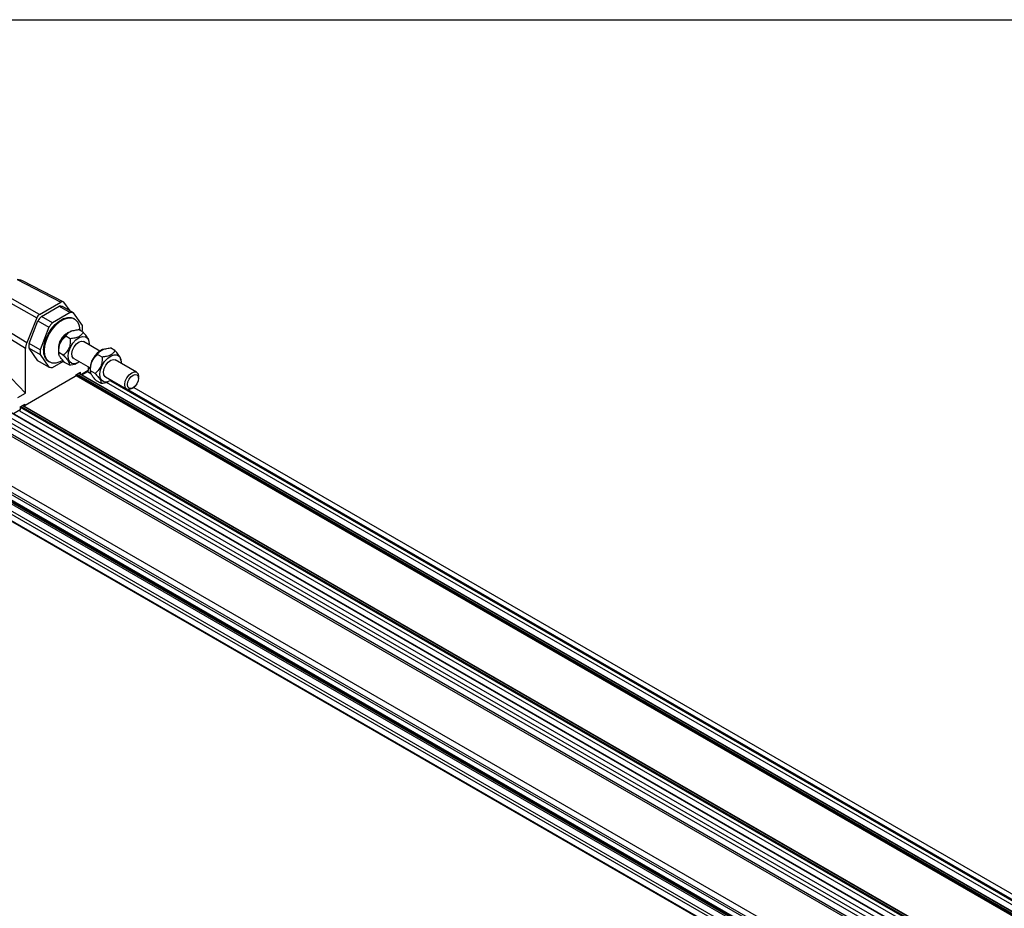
# Model space of a CAD drawing. Header units: millimetres. Extents: x 16 to 683, y 16 to 524.
# Tile 7 of 11: x 409 to 514, y 429 to 524. Entities that reach past the tile are written whole.
import ezdxf

# ---------------------------------------------------------------- set-up
doc = ezdxf.new("R2010")
doc.units = ezdxf.units.MM
doc.header["$LTSCALE"] = 2.5
doc.layers.add('TEXT', color=140, linetype='Continuous', lineweight=25)

msp = doc.modelspace()

# ---------------------------------------------------------------- linework, layer by layer
for p, q in [((377.548, 499.157), (663.337, 334.174)), ((377.378, 498.718), (663.167, 333.736)), ((377.378, 498.259), (663.167, 333.276)), ((377.481, 498.199), (663.211, 333.251)), ((377.378, 497.34), (663.167, 332.358)), ((377.481, 497.519), (663.211, 332.57)), ((409.051, 496.134), (413.72, 493.727)), ((413.963, 493.756), (409.639, 495.984)), ((411.452, 492.418), (406.964, 494.929)), ((406.967, 494.385), (411.149, 492.045)), ((411.452, 492.418), (413.72, 493.727)), ((414.704, 492.787), (414.023, 493.704)), ((409.956, 488.779), (403.632, 492.62)), ((410.082, 489.377), (404.526, 492.752)), ((411.641, 492.194), (413.531, 493.285)), ((413.531, 493.285), (414.709, 492.604)), ((415.078, 492.572), (413.899, 493.252)), ((377.378, 492.033), (663.167, 327.05)), ((377.481, 491.973), (663.211, 327.025)), ((411.149, 492.045), (410.082, 489.377)), ((410.327, 489.299), (411.272, 491.735)), ((411.272, 491.735), (412.451, 491.055)), ((412.819, 491.513), (411.641, 492.194)), ((414.709, 492.604), (412.819, 491.513)), ((416.023, 491.227), (415.078, 492.572)), ((415.186, 491.936), (415.098, 491.987)), ((377.378, 491.114), (663.167, 326.132)), ((377.481, 491.293), (663.211, 326.344)), ((409.956, 484.018), (403.336, 490.845)), ((412.451, 491.055), (411.506, 488.619)), ((414.864, 490.634), (414.787, 490.606)), ((416.086, 490.512), (415.612, 490.785)), ((415.964, 490.582), (416.023, 490.736)), ((414.727, 489.814), (414.253, 490.087)), ((417.888, 488.5), (416.141, 489.508)), ((416.738, 489.479), (416.711, 489.641)), ((409.956, 484.018), (409.956, 488.779)), ((411.506, 488.619), (410.327, 489.299)), ((411.272, 487.463), (410.327, 488.808)), ((410.327, 488.808), (411.506, 488.128)), ((418.252, 488.678), (418.175, 488.65)), ((419.474, 488.556), (419, 488.829)), ((412.451, 486.783), (411.272, 487.463)), ((411.506, 488.128), (412.451, 486.783)), ((412.431, 487.368), (412.52, 487.317)), ((412.819, 486.75), (414.005, 487.434)), ((413.472, 488.328), (413.498, 488.172)), ((413.983, 488.068), (413.509, 488.342)), ((415.1, 487.704), (416.846, 486.695)), ((418.115, 487.858), (417.641, 488.131)), ((421.798, 486.242), (419.53, 487.552)), ((420.126, 487.523), (420.099, 487.685)), ((414.598, 487.021), (414.124, 487.295)), ((415.72, 487.346), (415.216, 487.055)), ((415.216, 487.142), (415.216, 487.055)), ((415.346, 487.173), (415.423, 487.201)), ((416.626, 486.413), (415.908, 485.998)), ((415.969, 485.963), (416.583, 486.317)), ((416.578, 486.314), (416.917, 486.118)), ((416.626, 486.823), (416.626, 486.413)), ((416.626, 486.712), (416.843, 486.587)), ((416.86, 486.372), (416.886, 486.216)), ((417.371, 486.112), (416.898, 486.386)), ((400.874, 486.272), (663.841, 334.465)), ((663.882, 334.469), (400.967, 486.247)), ((415.253, 485.783), (409.92, 482.705)), ((415.312, 485.96), (415.801, 486.243)), ((415.312, 485.96), (415.312, 485.885)), ((415.312, 485.893), (666.093, 341.12)), ((415.312, 485.888), (666.089, 341.117)), ((415.341, 485.977), (666.181, 341.171)), ((415.459, 486.045), (666.299, 341.239)), ((415.618, 486.137), (666.458, 341.33)), ((666.482, 341.344), (415.642, 486.151)), ((415.801, 486.06), (415.801, 486.243)), ((417.986, 485.065), (417.512, 485.339)), ((418.488, 485.748), (420.757, 484.438)), ((419.006, 485.338), (667.46, 341.909)), ((422.014, 485.595), (422.014, 485.765)), ((387.938, 484.457), (649.403, 333.516)), ((387.954, 484.307), (649.15, 333.522)), ((418.55, 485.176), (667.091, 341.696)), ((418.735, 485.217), (418.811, 485.245)), ((420.874, 484.396), (667.578, 341.977)), ((421.277, 484.49), (421.425, 484.575)), ((421.494, 484.619), (672.719, 339.59)), ((409.124, 483.538), (409.956, 484.018)), ((391.375, 482.217), (648.977, 333.507)), ((409.372, 482.225), (408.653, 481.81)), ((409.323, 482.126), (660.24, 337.275)), ((409.372, 482.531), (409.861, 482.814)), ((409.372, 482.531), (409.372, 482.225)), ((409.372, 482.523), (660.424, 337.594)), ((409.483, 482.595), (660.483, 337.696)), ((409.641, 482.687), (660.562, 337.833)), ((660.574, 337.855), (409.666, 482.701)), ((409.772, 482.762), (409.878, 482.701)), ((409.861, 482.739), (409.796, 482.776)), ((409.861, 482.739), (409.861, 482.814)), ((389.043, 481.537), (647.432, 332.372)), ((389.104, 481.572), (647.493, 332.408)), ((389.693, 481.912), (647.758, 332.935)), ((389.988, 482.082), (647.968, 333.154)), ((391.308, 482.086), (648.743, 333.472))]:
    msp.add_line(p, q)
at = {"flags": 128}
for points in [[(411.879, 488.589), (411.934, 489.141), (412.095, 489.725), (412.353, 490.306), (412.693, 490.851), (413.096, 491.327), (413.537, 491.708), (413.992, 491.97), (414.433, 492.099), (414.836, 492.088), (415.098, 491.987)], [(411.967, 488.538), (412.022, 489.09), (412.183, 489.674), (412.441, 490.255), (412.782, 490.8), (413.184, 491.276), (413.625, 491.657), (414.08, 491.919), (414.521, 492.048), (414.924, 492.037), (415.264, 491.885), (415.522, 491.602), (415.684, 491.204), (415.738, 490.715), (415.738, 490.712)], [(414.487, 488.023), (414.562, 488.467), (414.74, 488.925), (415.005, 489.351), (415.329, 489.704), (415.683, 489.95), (416.03, 490.064), (416.337, 490.036), (416.574, 489.867), (416.717, 489.575), (416.754, 489.188), (416.752, 489.155)], [(415.1, 487.704), (415.072, 487.721), (414.926, 487.923), (414.885, 488.228), (414.956, 488.59), (415.129, 488.955), (415.376, 489.267), (415.661, 489.478), (415.939, 489.557), (416.141, 489.508)], [(413.926, 487.493), (413.625, 487.333), (413.184, 487.204), (412.782, 487.216), (412.441, 487.368), (412.183, 487.651), (412.022, 488.048), (411.967, 488.538)], [(415.71, 487.351), (415.558, 487.261), (415.211, 487.147), (414.904, 487.176), (414.667, 487.344), (414.524, 487.636), (414.487, 488.023)], [(417.876, 486.067), (417.95, 486.511), (418.129, 486.969), (418.393, 487.395), (418.718, 487.748), (419.071, 487.994), (419.418, 488.108), (419.725, 488.08), (419.962, 487.911), (420.106, 487.619), (420.142, 487.232), (420.14, 487.199)], [(418.488, 485.748), (418.46, 485.765), (418.314, 485.967), (418.273, 486.272), (418.345, 486.634), (418.517, 486.999), (418.765, 487.311), (419.049, 487.522), (419.327, 487.601), (419.53, 487.552)], [(419.098, 485.395), (418.947, 485.305), (418.599, 485.191), (418.292, 485.22), (418.055, 485.388), (417.912, 485.68), (417.876, 486.067)], [(420.541, 484.915), (420.597, 485.273), (420.757, 485.641), (420.995, 485.963), (421.277, 486.191), (421.559, 486.289), (421.798, 486.242), (421.958, 486.058), (422.014, 485.765), (422.014, 485.765)], [(420.835, 484.915), (420.88, 485.201), (421.008, 485.496), (421.199, 485.754), (421.425, 485.936), (421.65, 486.014), (421.841, 485.977), (421.969, 485.83), (422.014, 485.595), (421.969, 485.309), (421.841, 485.014), (421.65, 484.757), (421.425, 484.575), (421.199, 484.496), (421.008, 484.533), (420.88, 484.68), (420.835, 484.915)], [(421.277, 484.49), (421.277, 484.49), (420.995, 484.392), (420.757, 484.438), (420.597, 484.622), (420.541, 484.915)]]:
    msp.add_lwpolyline(points, dxfattribs=at)
for centre, radius, start, end in [((413.601, 491.991), 1.295, 76.68177, 93.0992), ((415.487, 488.724), 5.18, 137.95135, 144.4595), ((414.779, 491.311), 1.295, 76.68177, 93.0992), ((416.666, 488.044), 5.18, 137.95135, 144.4595), ((415.734, 488.54), 2.272, 114.63785, 185.36753), ((413.011, 490.981), 3.022, 355.33759, 4.66241), ((415.299, 488.791), 1.844, 116.27098, 183.7344), ((413.339, 489.054), 3.022, 175.33759, 184.66241), ((414.518, 488.373), 3.022, 175.33759, 184.66241), ((413.163, 488.434), 1.293, 173.14287, 235.54495), ((419.122, 486.584), 2.272, 114.63785, 185.36753), ((412.749, 488.044), 1.295, 256.68177, 273.0992), ((416.524, 486.401), 0.103, 305.01333, 6.29885), ((415.184, 485.891), 0.128, 302.60548, 357.39452), ((409.273, 482.213), 0.0999, 304.05635, 7.25583), ((409.897, 482.733), 0.0364, 170.78596, 309.20329)]:
    msp.add_arc(centre, radius, start, end)
for centre, major_axis, ratio, start_param, end_param in [((408.059, 496.236), (1.616, -0.284), 0.0703793, 0.222361, 0.901667), ((413.719, 493.319), (0.25, 0.433), 0.5769834, 6.0384415, 7.067744), ((411.452, 492.01), (0.25, 0.433), 0.5777797, 0.7852469, 1.8145493), ((410.84, 489.289), (0.626, 1.082), 0.5775765, 1.8160405, 2.3565072)]:
    msp.add_ellipse(centre, major_axis=major_axis, ratio=ratio, start_param=start_param, end_param=end_param)
for points, knots in [([(414.253, 490.087), (414.293, 490.177), (414.344, 490.264), (414.452, 490.385), (414.494, 490.425), (414.591, 490.499), (414.646, 490.534), (414.766, 490.596), (414.832, 490.624), (414.974, 490.673), (415.049, 490.693), (415.28, 490.746), (415.444, 490.769), (415.612, 490.785)], [0, 0, 0, 0, 0.25, 0.25, 0.375, 0.375, 0.5, 0.5, 0.625, 0.625, 0.75, 0.75, 1, 1, 1, 1]), ([(416.086, 490.512), (416.046, 490.422), (415.995, 490.335), (415.887, 490.214), (415.845, 490.174), (415.748, 490.1), (415.693, 490.065), (415.573, 490.003), (415.507, 489.975), (415.365, 489.926), (415.29, 489.906), (415.059, 489.853), (414.894, 489.83), (414.727, 489.814)], [0, 0, 0, 0, 0.25, 0.25, 0.375, 0.375, 0.5, 0.5, 0.625, 0.625, 0.75, 0.75, 1, 1, 1, 1]), ([(416.688, 489.638), (416.69, 489.667), (416.696, 489.747), (416.523, 490.018), (416.289, 490.296), (416.123, 490.472), (416.086, 490.512)], [0, 0, 0, 0, 0.18230066, 0.49615896, 0.88535914, 1, 1, 1, 1]), ([(413.509, 488.342), (413.502, 488.511), (413.505, 488.68), (413.537, 488.932), (413.552, 489.016), (413.595, 489.183), (413.622, 489.264), (413.688, 489.419), (413.727, 489.493), (413.815, 489.635), (413.863, 489.7), (414.017, 489.884), (414.132, 489.991), (414.253, 490.087)], [0, 0, 0, 0, 0.25, 0.25, 0.375, 0.375, 0.5, 0.5, 0.625, 0.625, 0.75, 0.75, 1, 1, 1, 1]), ([(414.727, 489.814), (414.734, 489.644), (414.731, 489.476), (414.699, 489.223), (414.684, 489.14), (414.641, 488.972), (414.614, 488.891), (414.548, 488.736), (414.509, 488.662), (414.421, 488.52), (414.373, 488.455), (414.219, 488.271), (414.104, 488.164), (413.983, 488.068)], [0, 0, 0, 0, 0.25, 0.25, 0.375, 0.375, 0.5, 0.5, 0.625, 0.625, 0.75, 0.75, 1, 1, 1, 1]), ([(417.641, 488.131), (417.681, 488.221), (417.732, 488.308), (417.841, 488.429), (417.882, 488.469), (417.979, 488.543), (418.034, 488.578), (418.154, 488.64), (418.22, 488.668), (418.363, 488.717), (418.437, 488.737), (418.668, 488.79), (418.833, 488.813), (419, 488.829)], [0, 0, 0, 0, 0.25, 0.25, 0.375, 0.375, 0.5, 0.5, 0.625, 0.625, 0.75, 0.75, 1, 1, 1, 1]), ([(419.474, 488.556), (419.434, 488.466), (419.383, 488.38), (419.275, 488.258), (419.233, 488.218), (419.136, 488.144), (419.082, 488.109), (418.961, 488.047), (418.895, 488.019), (418.753, 487.97), (418.678, 487.95), (418.447, 487.897), (418.283, 487.874), (418.115, 487.858)], [0, 0, 0, 0, 0.25, 0.25, 0.375, 0.375, 0.5, 0.5, 0.625, 0.625, 0.75, 0.75, 1, 1, 1, 1]), ([(420.076, 487.682), (420.078, 487.711), (420.084, 487.791), (419.911, 488.062), (419.677, 488.34), (419.512, 488.516), (419.474, 488.556)], [0, 0, 0, 0, 0.18230066, 0.49615896, 0.88535914, 1, 1, 1, 1]), ([(414.124, 487.295), (414.014, 487.411), (413.91, 487.525), (413.773, 487.69), (413.73, 487.744), (413.653, 487.85), (413.62, 487.9), (413.565, 487.993), (413.544, 488.036), (413.512, 488.116), (413.502, 488.152), (413.485, 488.248), (413.492, 488.299), (413.509, 488.342)], [0, 0, 0, 0, 0.25, 0.25, 0.375, 0.375, 0.5, 0.5, 0.625, 0.625, 0.75, 0.75, 1, 1, 1, 1]), ([(413.983, 488.068), (414.093, 487.952), (414.197, 487.838), (414.334, 487.673), (414.377, 487.619), (414.454, 487.513), (414.487, 487.463), (414.542, 487.37), (414.563, 487.327), (414.596, 487.247), (414.606, 487.212), (414.622, 487.115), (414.615, 487.064), (414.598, 487.021)], [0, 0, 0, 0, 0.25, 0.25, 0.375, 0.375, 0.5, 0.5, 0.625, 0.625, 0.75, 0.75, 1, 1, 1, 1]), ([(416.898, 486.386), (416.89, 486.555), (416.893, 486.724), (416.925, 486.976), (416.94, 487.06), (416.983, 487.227), (417.011, 487.308), (417.076, 487.463), (417.115, 487.537), (417.203, 487.679), (417.251, 487.744), (417.405, 487.928), (417.521, 488.035), (417.641, 488.131)], [0, 0, 0, 0, 0.25, 0.25, 0.375, 0.375, 0.5, 0.5, 0.625, 0.625, 0.75, 0.75, 1, 1, 1, 1]), ([(418.115, 487.858), (418.122, 487.688), (418.119, 487.52), (418.087, 487.267), (418.072, 487.184), (418.029, 487.016), (418.002, 486.935), (417.936, 486.78), (417.898, 486.706), (417.809, 486.564), (417.761, 486.499), (417.607, 486.315), (417.492, 486.208), (417.371, 486.112)], [0, 0, 0, 0, 0.25, 0.25, 0.375, 0.375, 0.5, 0.5, 0.625, 0.625, 0.75, 0.75, 1, 1, 1, 1]), ([(414.598, 487.021), (414.864, 487.046), (415.144, 487.071), (415.335, 487.171), (415.345, 487.177)], [0, 0, 0, 0, 0.9498066, 1, 1, 1, 1]), ([(417.512, 485.339), (417.402, 485.455), (417.298, 485.569), (417.161, 485.734), (417.119, 485.788), (417.042, 485.894), (417.008, 485.944), (416.954, 486.037), (416.932, 486.08), (416.9, 486.16), (416.89, 486.196), (416.873, 486.292), (416.88, 486.343), (416.898, 486.386)], [0, 0, 0, 0, 0.25, 0.25, 0.375, 0.375, 0.5, 0.5, 0.625, 0.625, 0.75, 0.75, 1, 1, 1, 1]), ([(417.371, 486.112), (417.482, 485.996), (417.585, 485.882), (417.722, 485.717), (417.765, 485.663), (417.842, 485.557), (417.875, 485.507), (417.93, 485.414), (417.952, 485.371), (417.984, 485.291), (417.994, 485.256), (418.01, 485.159), (418.003, 485.108), (417.986, 485.065)], [0, 0, 0, 0, 0.25, 0.25, 0.375, 0.375, 0.5, 0.5, 0.625, 0.625, 0.75, 0.75, 1, 1, 1, 1]), ([(417.986, 485.065), (418.252, 485.09), (418.532, 485.115), (418.723, 485.215), (418.733, 485.221)], [0, 0, 0, 0, 0.9498066, 1, 1, 1, 1])]:
    msp.add_open_spline(points, degree=3, knots=knots)
at = {"layer": 'TEXT'}
msp.add_line((15.875, 523.875), (682.625, 523.875), dxfattribs=at)

doc.saveas('drawing.dxf')
